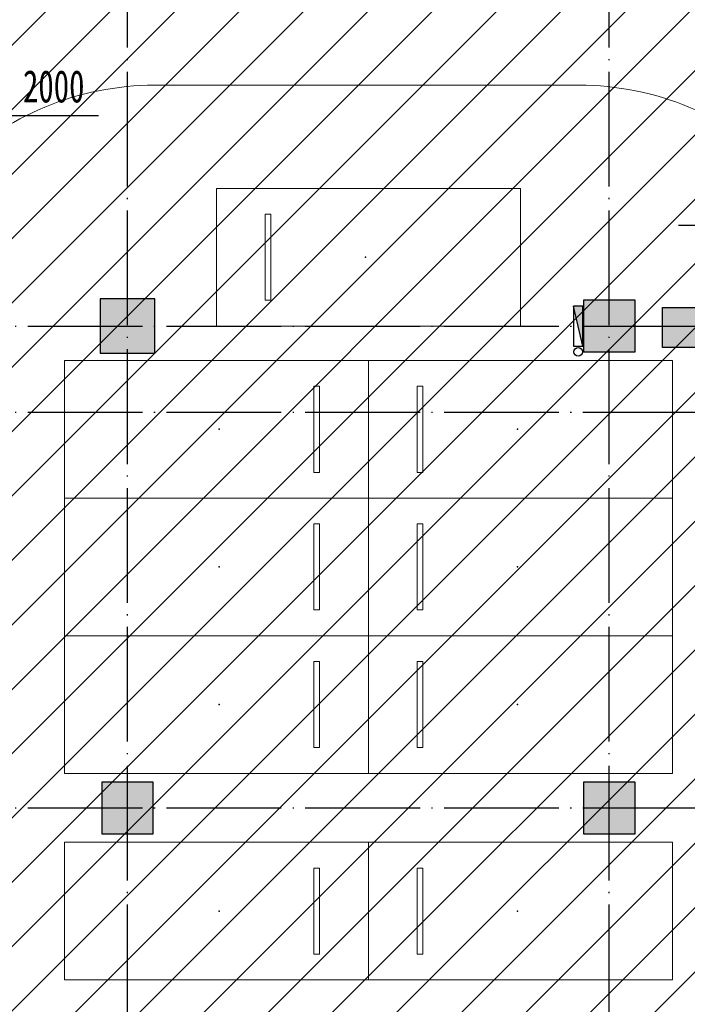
# Model space of a CAD drawing. Extents: x 797781 to 1255204, y 21234 to 1024248.
# Tile 48 of 256: x 961829 to 973469, y 85517 to 102684. Entities that reach past the tile are written whole.
import ezdxf

# ---------------------------------------------------------------- set-up
doc = ezdxf.new("R2010")
doc.units = 0
doc.header["$LTSCALE"] = 1000
doc.header["$MEASUREMENT"] = 0
doc.linetypes.add('230303生产综合楼-平面图_t8$0$DOTE', pattern=[2.42, 2, -0.2, 0.02, -0.2])
doc.layers.add('230303生产综合楼-平面图_t8$0$A-普通车位', color=252, linetype='Continuous', lineweight=9)
for name, color, linetype in [('230303生产综合楼-平面图_t8$0$A-车位编号', 7, 'Continuous'), ('230303生产综合楼-平面图_t8$0$AX-B-P01(-1F)-RFQ$0$AX-B-P01(-1F)-RFQ$0$$0$DIM_LEAD', 3, 'Continuous'), ('230303生产综合楼-平面图_t8$0$COLUMN', 40, 'Continuous'), ('230303生产综合楼-平面图_t8$0$DIM_LEAD', 3, 'Continuous'), ('230303生产综合楼-平面图_t8$0$DOTE', 1, '230303生产综合楼-平面图_t8$0$DOTE'), ('230303生产综合楼-平面图_t8$0$PUB_HATCH', 8, 'Continuous'), ('230303生产综合楼-平面图_t8$0$PUB_TEXT', 7, 'Continuous'), ('EQUIP_消火栓', 7, 'Continuous'), ('PUB_HATCH', 8, 'Continuous'), ('VPIPE-消防', 1, 'Continuous')]:
    doc.layers.add(name, color=color, linetype=linetype)
doc.styles.add('230303生产综合楼-平面图_t8$0$黑体', font='simhei.ttf', dxfattribs={"width": 0.7})

# ---------------------------------------------------------------- blocks, each defined once
blk = doc.blocks.new('减速带')
blk.add_lwpolyline([(973034, 96967), (973034, 97667), (979284, 97667), (979284, 96967)], close=True)
blk.add_solid([(973034, 96967), (973034, 97667), (979284, 96967), (979284, 97667)])
blk = doc.blocks.new('230303生产综合楼-平面图_t8$0$普通车位')
at = {"layer": '230303生产综合楼-平面图_t8$0$A-普通车位'}
for points in [[(100, -1200), (5400, -1200), (5400, 1200), (100, 1200)], [(950, 750), (950, -750), (1050, -750), (1050, 750)]]:
    blk.add_lwpolyline(points, close=True, dxfattribs=at)
at = {"layer": '230303生产综合楼-平面图_t8$0$A-车位编号'}
blk.add_point((2700, 0), dxfattribs=at)
blk = doc.blocks.new('$TwtSys$00000434')
for p, q in [((-0.5, 0.5), (-0.5, -0.5)), ((-0.5, -0.5), (0.5, 0.5)), ((0.5, 0.5), (-0.5, 0.5)), ((0.5, -0.5), (0.5, 0.5)), ((-0.5, -0.5), (0.5, -0.5))]:
    blk.add_line(p, q)
blk.add_solid([(0.5, -0.5), (0.5, 0.5), (-0.5, -0.5)])
blk = doc.blocks.new('230303生产综合楼-平面图_t8$0$-1FXHS1')
at = {"layer": 'VPIPE-消防'}
blk.add_circle((654474, -258868.2), 75, dxfattribs=at)
at = {"layer": 'EQUIP_消火栓', "xscale": 700, "yscale": 160, "zscale": 700, "rotation": 89.99999999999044}
blk.add_blockref('$TwtSys$00000434', (654474, -258418.2), dxfattribs=at)
blk = doc.blocks.new('_FZH')
blk.add_lwpolyline([(-0.5, -0.5), (0.5, -0.5), (0.5, 0.5), (-0.5, 0.5)], close=True)
at = {"layer": 'PUB_HATCH'}
blk.add_solid([(-0.5, -0.5), (0.5, -0.5), (-0.5, 0.5), (0.5, 0.5)], dxfattribs=at)

msp = doc.modelspace()

# ---------------------------------------------------------------- hatches: boundary and pattern name
at = {"layer": '230303生产综合楼-平面图_t8$0$PUB_HATCH'}
h = msp.add_hatch(dxfattribs=at)
h.set_pattern_fill('ANSI31', color=256, scale=500)
h.set_pattern_definition([(45, (742304.1, -46432.5), (-561.266, 561.266), [])])
h.paths.add_polyline_path([(930109.1, 68893.4), (930108.6, 82492.3), (938508.6, 82492.3), (938508.2, 85667.3), (943409, 85667.3), (943409.3, 93092.3), (943762.1, 93092.3), (943758.6, 95392.3), (943508.6, 95392.3), (943508.6, 101792.3), (951058.6, 101792.3), (951058.6, 104092.3), (952808.6, 104092.3), (952808.6, 105392.3), (952708.2, 105392.3), (952709, 111192.3), (938408.6, 111192.3), (938408.6, 112942.3), (934909, 112942.3), (934909, 113292.3), (935009, 113392.3), (935009, 113792.3), (932409, 113792.3), (932409, 113392.3), (932509, 113292.3), (932509, 112992.3), (930408.6, 112992.3), (930408.6, 111192.3), (913308.6, 111192.3), (913308.6, 119592.3), (899708.6, 119592.3), (899708.6, 116092.3), (899708.6, 114673.2), (899708.6, 111192.3), (895158.6, 111192.3), (895158.6, 96992.3), (899608.6, 96992.3), (899608.6, 98042.3), (902558.6, 98042.3), (902558.6, 96992.3), (904808.6, 96992.3), (904808.2, 86592.3), (896359, 86592.3), (896156.1, 86592.3), (896158.6, 81292.3), (896158.6, 73892.3), (896158.6, 70892.3), (896358.6, 70892.3), (897858.6, 70892.3), (897858.6, 70042.3), (900108.6, 70042.3), (900108.6, 68892.3)])
h.paths.add_polyline_path([(930105.6, 68892.3), (955656.4, 68892.3), (955656.4, 72492.3), (963356.4, 72492.3), (963356.4, 68892.3), (986709.3, 68892.3), (986709.3, 70442.3), (987458.6, 70442.3), (987458.6, 70892.3), (989258.6, 70892.3), (989256.4, 88842.3), (986008.6, 88842.3), (986008.6, 90692.3), (982958.6, 90692.3), (982958.6, 94955.7), (980858.6, 94955.7), (980858.6, 99042.3), (985808.6, 99042.3), (985808.6, 96992.3), (989256.4, 96992.3), (989256.4, 109542.3), (987108.6, 109542.3), (987108.6, 109842.3), (986208.6, 109842.3), (986208.6, 111192.3), (963706.4, 111192.3), (963706.4, 119592.3), (955308.6, 119592.3), (955304.2, 111192.3), (952709, 111192.7), (952709, 105392.3), (955356.4, 105392.3), (955357.5, 98892.3), (952859.7, 98892.3), (952858.6, 95342.3), (952858.6, 94880.1), (952858.6, 93092.3), (943407.1, 93092.3), (943407.1, 85667.3), (938508.6, 85667.3), (938508.6, 82492.3), (930107.1, 82492.3)])

# ---------------------------------------------------------------- linework, layer by layer
at = {"layer": '230303生产综合楼-平面图_t8$0$A-普通车位'}
msp.add_lwpolyline([(976583.6, 82242.3), (976583.6, 96542.3, 0.4142136), (971583.6, 101542.3), (964183.6, 101542.3, 0.4142136), (959183.6, 96542.3), (959183.6, 69385.6)], format="xyb", dxfattribs=at)
at = {"layer": '230303生产综合楼-平面图_t8$0$AX-B-P01(-1F)-RFQ$0$AX-B-P01(-1F)-RFQ$0$$0$DIM_LEAD'}
msp.add_line((976894.5, 99094), (973317.3, 99094), dxfattribs=at)
at = {"layer": '230303生产综合楼-平面图_t8$0$DIM_LEAD'}
msp.add_line((959139, 101016.6), (963201, 101016.6), dxfattribs=at)
at = {"layer": '230303生产综合楼-平面图_t8$0$DOTE'}
for p, q in [((963708.6, 68317.3), (963708.6, 119317.3)), ((972108.6, 68317.3), (972108.6, 119117.3)), ((870008.6, 97342.3), (989908.6, 97342.3)), ((870008.6, 95842.3), (989908.6, 95842.3)), ((870008.6, 88942.3), (989908.6, 88942.3))]:
    msp.add_line(p, q, dxfattribs=at)

# ---------------------------------------------------------------- block references
for name, p in [('230303生产综合楼-平面图_t8$0$-1FXHS1', (317092.2, 355760.5)), ('减速带', (0, 0))]:
    msp.add_blockref(name, p)
at = {"layer": '230303生产综合楼-平面图_t8$0$A-普通车位', "xscale": -1, "rotation": 180}
for p in [(965158.6, 98542.3), (967808.6, 95542.3), (967808.6, 93142.3), (967808.6, 90742.3), (967808.6, 87142.3)]:
    msp.add_blockref('230303生产综合楼-平面图_t8$0$普通车位', p, dxfattribs=at)
at = {"layer": '230303生产综合楼-平面图_t8$0$A-普通车位', "rotation": 180}
for p in [(968008.6, 95542.3), (968008.6, 93142.3), (968008.6, 90742.3), (968008.6, 87142.3)]:
    msp.add_blockref('230303生产综合楼-平面图_t8$0$普通车位', p, dxfattribs=at)
at = {"layer": '230303生产综合楼-平面图_t8$0$COLUMN'}
for p, xscale, yscale, zscale in [((963708.6, 97342.3), 950, 950, 950), ((972108.6, 97342.3), 900.0030096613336, 900, 900), ((963708.6, 88942.3), 900.0030096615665, 900, 900), ((972108.6, 88942.3), 900.0030096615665, 900, 900)]:
    msp.add_blockref('_FZH', p, dxfattribs=dict(at, xscale=xscale, yscale=yscale, zscale=zscale))

# ---------------------------------------------------------------- texts
at = {"layer": '230303生产综合楼-平面图_t8$0$PUB_TEXT', "style": '230303生产综合楼-平面图_t8$0$黑体', "width": 0.7}
msp.add_text('2000', height=563.29, dxfattribs=at).set_placement((961886.1, 101241.6))

doc.saveas('drawing.dxf')
